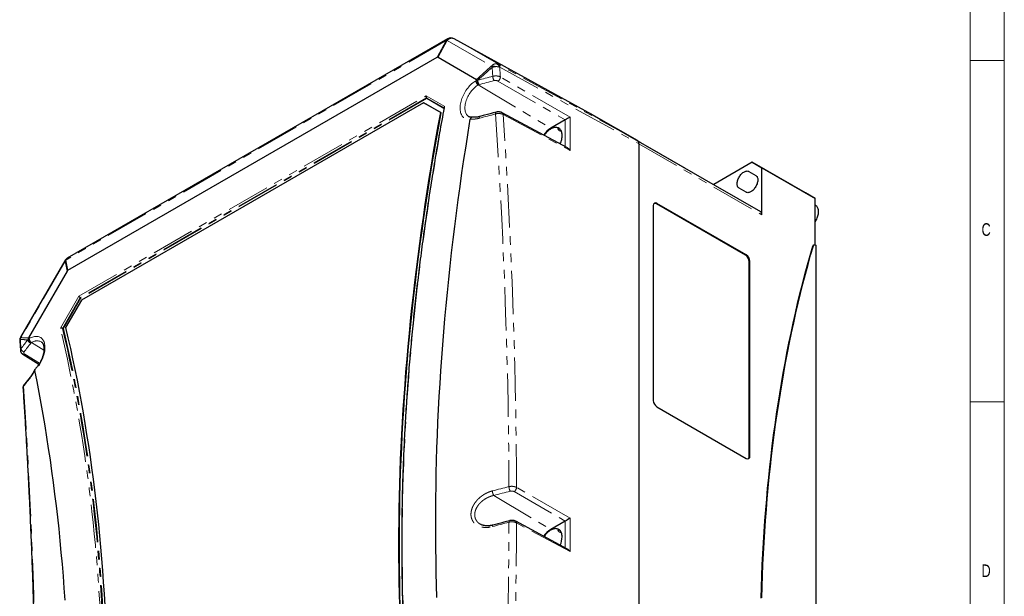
# Model space of a CAD drawing. Header units: millimetres. Extents: x 10 to 1195, y 10 to 830.
# Tile 20 of 21: x 890 to 1178, y 463 to 632. Entities that reach past the tile are written whole.
import ezdxf

# ---------------------------------------------------------------- set-up
doc = ezdxf.new("R2010")
doc.units = ezdxf.units.MM
doc.header["$LTSCALE"] = 2
doc.linetypes.add('PHANTOM', pattern=[12.7, 6.35, -1.27, 1.27, -1.27, 1.27, -1.27])
doc.styles.add('SLDTEXTSTYLE0', font='TXT', dxfattribs={"width": 0.75})

msp = doc.modelspace()

# ---------------------------------------------------------------- linework, layer by layer
at = {"color": 7, "linetype": 'Continuous', "lineweight": 18}
for p, q in [((1178, 10), (1178, 830)), ((1168.007, 20), (1168.007, 820)), ((1178, 620), (1168, 620)), ((1168, 520), (1178, 520))]:
    msp.add_line(p, q, dxfattribs=at)
at = {"color": 7, "linetype": 'PHANTOM', "lineweight": 18}
for p, q in [((1014.561, 625.834), (903.174, 561.532)), ((1014.561, 625.834), (1011.893, 620.989)), ((1012.152, 621.014), (1014.819, 625.86)), ((1014.819, 625.86), (1027.763, 618.385)), ((1029.827, 618.905), (1016.902, 626.369)), ((1016.902, 626.369), (1057.229, 604.23)), ((1070.563, 596.529), (1029.827, 618.905)), ((1030.22, 618.035), (1070.957, 595.66)), ((1050.799, 603.443), (1030.406, 615.216)), ((1023.54, 614.259), (1023.227, 614.078)), ((1023.922, 612.86), (1024.122, 612.976)), ((1023.922, 612.86), (1045.147, 600.179)), ((1024.122, 612.976), (1024.176, 612.99)), ((1029.699, 613.991), (1049.386, 602.626)), ((906.971, 551.004), (1008.668, 609.713)), ((1008.78, 609.095), (907.364, 550.548)), ((1008.825, 608.847), (907.521, 550.366)), ((1014.108, 606.571), (1008.668, 609.713)), ((1008.78, 609.095), (1013.91, 606.133)), ((1008.825, 608.847), (1013.873, 605.933)), ((1031.186, 604.218), (1050.799, 593.672)), ((1050.799, 593.672), (1050.799, 603.443)), ((1049.398, 602.633), (1049.398, 594.773)), ((1106.605, 575.723), (1070.542, 596.541)), ((1070.957, 595.626), (1107.019, 574.807)), ((1076.083, 578.033), (1076.26, 578.135)), ((1122.073, 565.73), (1121.896, 565.628)), ((1102.246, 562.929), (1102.423, 563.031)), ((902.915, 561.259), (889.971, 538.839)), ((903.487, 558.283), (902.915, 561.259)), ((903.174, 561.532), (903.746, 558.556)), ((1103.307, 561.092), (1103.484, 561.194)), ((901.531, 541.581), (906.971, 551.004)), ((907.364, 550.548), (902.157, 541.53)), ((907.521, 550.366), (902.408, 541.509)), ((891.985, 538.175), (892.099, 538.397)), ((892.099, 538.379), (892.412, 538.56)), ((892.907, 537.227), (892.882, 537.196)), ((893.107, 537.343), (892.907, 537.227)), ((893.107, 537.343), (896.722, 535.183)), ((891.083, 533.97), (895.422, 531.287)), ((1103.307, 503.934), (1103.484, 504.036)), ((1034.426, 493.68), (1049.386, 485.044)), ((1050.799, 485.861), (1035.133, 494.905)), ((1028.471, 492.56), (1045.147, 482.597)), ((1050.799, 476.09), (1035.133, 484.514)), ((1049.398, 485.051), (1049.398, 477.191)), ((1050.799, 476.09), (1050.799, 485.861))]:
    msp.add_line(p, q, dxfattribs=at)
at = {"color": 7, "linetype": 'Continuous', "lineweight": 25}
for p, q in [((1014.927, 626.355), (903.54, 562.053)), ((1057.216, 604.237), (1016.889, 626.376)), ((1016.889, 626.376), (1016.902, 626.369)), ((903.746, 558.556), (1011.893, 620.989)), ((1012.152, 621.014), (1023.435, 614.499)), ((1023.54, 614.276), (1023.54, 614.259)), ((1007.891, 607.655), (907.672, 549.8)), ((1012.92, 604.751), (1007.891, 607.655)), ((1007.891, 607.655), (1008.032, 607.573)), ((1013.061, 604.669), (1008.032, 607.573)), ((1012.92, 604.751), (1013.061, 604.669)), ((1021.597, 602.827), (1021.611, 602.884)), ((1050.07, 594.411), (1030.965, 604.683)), ((1057.229, 604.23), (1070.563, 596.529)), ((1070.542, 596.541), (1057.229, 604.23)), ((1057.229, 604.23), (1093.291, 583.411)), ((1049.386, 602.626), (1045.147, 600.179)), ((1070.957, 595.66), (1070.957, 343.817)), ((1070.957, 595.626), (1070.957, 343.851)), ((1104.191, 590.182), (1092.877, 583.65)), ((1104.191, 590.182), (1107.019, 588.548)), ((1119.747, 581.201), (1104.191, 590.182)), ((1107.019, 574.807), (1107.019, 588.548)), ((1107.019, 588.548), (1122.575, 579.568)), ((1103.201, 587.512), (1105.201, 586.357)), ((1093.291, 583.411), (1106.605, 575.723)), ((1102.351, 581.421), (1100.351, 582.575)), ((1122.575, 579.568), (1119.747, 581.201)), ((1075.199, 577.522), (1075.199, 520.364)), ((1102.246, 562.929), (1076.083, 578.033)), ((1102.423, 563.031), (1076.26, 578.135)), ((1122.575, 566.005), (1122.575, 579.568)), ((1122.758, 577.547), (1122.575, 577.655)), ((1122.252, 565.978), (1122.075, 565.876)), ((1122.752, 565.929), (1122.752, 314.154)), ((902.808, 561.321), (889.871, 538.913)), ((1103.307, 503.934), (1103.307, 561.092)), ((1103.484, 504.036), (1103.484, 561.194)), ((903.487, 558.283), (892.205, 538.742)), ((907.672, 549.8), (903.047, 541.788)), ((889.62, 537.833), (889.621, 537.808)), ((889.62, 537.808), (889.815, 535.097)), ((892.099, 538.397), (892.099, 538.379)), ((890.569, 533.928), (895.261, 531.028)), ((894.043, 529.191), (894.031, 529.233)), ((1076.26, 518.527), (1102.423, 503.424)), ((1050.07, 476.829), (1034.912, 484.979)), ((1049.386, 485.044), (1045.147, 482.597))]:
    msp.add_line(p, q, dxfattribs=at)
at = {"color": 7, "linetype": 'PHANTOM', "lineweight": 18, "flags": 128}
for points in [[(1027.721, 618.319), (1027.184, 617.843), (1026.647, 617.366), (1026.111, 616.89), (1025.575, 616.412), (1025.039, 615.934), (1024.504, 615.456), (1023.969, 614.978), (1023.435, 614.499)], [(1023.778, 614.258), (1024.304, 614.728), (1024.829, 615.198), (1025.355, 615.668), (1025.882, 616.137), (1026.408, 616.606), (1026.935, 617.075), (1027.462, 617.543), (1027.99, 618.011)], [(1027.99, 618.011), (1028.015, 617.682), (1028.039, 617.354), (1028.064, 617.025), (1028.089, 616.697), (1028.113, 616.368), (1028.138, 616.04), (1028.162, 615.711), (1028.186, 615.383)], [(1030.406, 615.216), (1030.38, 615.569), (1030.354, 615.922), (1030.327, 616.275), (1030.301, 616.628), (1030.274, 616.982), (1030.248, 617.335), (1030.221, 617.688), (1030.194, 618.041)], [(1028.186, 615.383), (1027.636, 615.242), (1027.085, 615.101), (1026.534, 614.96), (1025.983, 614.819), (1025.432, 614.679), (1024.881, 614.538), (1024.33, 614.398), (1023.778, 614.258)], [(1023.227, 614.078), (1022.914, 613.885), (1022.603, 613.669), (1022.295, 613.43), (1021.991, 613.17), (1021.693, 612.889), (1021.401, 612.589), (1021.118, 612.272), (1020.845, 611.938), (1020.583, 611.59), (1020.333, 611.229), (1020.096, 610.856), (1019.874, 610.474), (1019.667, 610.083), (1019.476, 609.687), (1019.303, 609.286), (1019.148, 608.883), (1019.011, 608.479), (1018.894, 608.077), (1018.797, 607.677), (1018.72, 607.283), (1018.663, 606.895), (1018.628, 606.516), (1018.614, 606.147), (1018.621, 605.79), (1018.65, 605.447), (1018.699, 605.119), (1018.769, 604.807), (1018.86, 604.514), (1018.971, 604.24), (1019.101, 603.987), (1019.25, 603.756), (1019.418, 603.547), (1019.603, 603.363), (1019.804, 603.204), (1020.022, 603.069), (1020.254, 602.962), (1020.5, 602.88), (1020.758, 602.826), (1021.028, 602.799), (1021.308, 602.799), (1021.597, 602.827)], [(1021.193, 603.547), (1021.022, 603.654), (1020.836, 603.803), (1020.666, 603.978), (1020.515, 604.177), (1020.382, 604.398), (1020.269, 604.642), (1020.177, 604.906), (1020.105, 605.189), (1020.054, 605.49), (1020.024, 605.806), (1020.016, 606.137), (1020.029, 606.48), (1020.064, 606.833), (1020.121, 607.194), (1020.198, 607.562), (1020.296, 607.934), (1020.414, 608.309), (1020.551, 608.684), (1020.707, 609.056), (1020.881, 609.425), (1021.071, 609.788), (1021.278, 610.143), (1021.498, 610.489), (1021.733, 610.822), (1021.979, 611.142), (1022.236, 611.446), (1022.503, 611.733), (1022.777, 612.002), (1023.058, 612.25), (1023.343, 612.477), (1023.632, 612.68), (1023.922, 612.86)], [(1024.176, 612.99), (1024.727, 613.131), (1025.279, 613.271), (1025.83, 613.412), (1026.382, 613.552), (1026.933, 613.693), (1027.484, 613.834), (1028.035, 613.975), (1028.586, 614.116)], [(1014.108, 365.239), (1013.399, 368.264), (1012.711, 371.306), (1012.042, 374.366), (1011.395, 377.443), (1010.768, 380.536), (1010.161, 383.647), (1009.576, 386.774), (1009.01, 389.918), (1008.466, 393.078), (1007.942, 396.254), (1007.439, 399.446), (1006.957, 402.654), (1006.496, 405.878), (1006.055, 409.118), (1005.636, 412.372), (1005.237, 415.643), (1004.859, 418.928), (1004.502, 422.229), (1004.166, 425.544), (1003.851, 428.874), (1003.556, 432.218), (1003.283, 435.577), (1003.031, 438.95), (1002.799, 442.337), (1002.589, 445.738), (1002.4, 449.152), (1002.231, 452.58), (1002.084, 456.022), (1001.958, 459.477), (1001.853, 462.945), (1001.768, 466.425), (1001.705, 469.919), (1001.663, 473.425), (1001.642, 476.943), (1001.642, 480.474), (1001.663, 484.017), (1001.705, 487.571), (1001.768, 491.138), (1001.853, 494.715), (1001.958, 498.305), (1002.084, 501.905), (1002.231, 505.517), (1002.4, 509.139), (1002.589, 512.773), (1002.799, 516.416), (1003.031, 520.07), (1003.283, 523.735), (1003.556, 527.409), (1003.851, 531.093), (1004.166, 534.787), (1004.502, 538.49), (1004.859, 542.203), (1005.237, 545.925), (1005.636, 549.655), (1006.055, 553.395), (1006.496, 557.143), (1006.957, 560.9), (1007.439, 564.664), (1007.942, 568.437), (1008.466, 572.218), (1009.01, 576.007), (1009.576, 579.803), (1010.161, 583.606), (1010.768, 587.417), (1011.395, 591.234), (1012.042, 595.059), (1012.711, 598.89), (1013.399, 602.727), (1014.108, 606.571)], [(1024.217, 603.094), (1024.811, 603.252), (1025.405, 603.411), (1025.999, 603.569), (1026.593, 603.728), (1027.187, 603.887), (1027.781, 604.045), (1028.375, 604.204), (1028.969, 604.364)], [(1024.369, 603.596), (1024.345, 603.587), (1024.295, 603.542), (1024.257, 603.468), (1024.23, 603.366), (1024.217, 603.24), (1024.217, 603.094)], [(1029.122, 604.866), (1029.098, 604.856), (1029.048, 604.811), (1029.009, 604.737), (1028.983, 604.635), (1028.969, 604.509), (1028.969, 604.364)], [(1028.969, 604.364), (1029.376, 598.202), (1029.762, 592.05), (1030.125, 585.909), (1030.467, 579.779), (1030.786, 573.659), (1031.083, 567.551), (1031.357, 561.453), (1031.61, 555.366), (1031.84, 549.291), (1032.048, 543.227), (1032.234, 537.174), (1032.398, 531.133), (1032.54, 525.104), (1032.659, 519.086), (1032.756, 513.08), (1032.831, 507.087), (1032.884, 501.105), (1032.914, 495.135)], [(1035.133, 494.905), (1035.103, 500.879), (1035.05, 506.865), (1034.975, 512.864), (1034.878, 518.874), (1034.758, 524.897), (1034.617, 530.931), (1034.453, 536.977), (1034.267, 543.034), (1034.059, 549.103), (1033.828, 555.183), (1033.576, 561.274), (1033.301, 567.376), (1033.004, 573.49), (1032.685, 579.614), (1032.343, 585.749), (1031.98, 591.895), (1031.594, 598.051), (1031.186, 604.218)], [(902.915, 561.259), (902.851, 561.295), (902.816, 561.316), (902.808, 561.321)], [(901.531, 300.249), (902.24, 304.093), (902.929, 307.931), (903.597, 311.762), (904.244, 315.586), (904.871, 319.404), (905.478, 323.214), (906.064, 327.018), (906.629, 330.814), (907.173, 334.602), (907.697, 338.383), (908.2, 342.156), (908.682, 345.921), (909.143, 349.677), (909.584, 353.426), (910.003, 357.165), (910.402, 360.896), (910.78, 364.618), (911.137, 368.33), (911.473, 372.033), (911.788, 375.727), (912.083, 379.411), (912.356, 383.086), (912.608, 386.75), (912.84, 390.404), (913.05, 394.048), (913.239, 397.681), (913.408, 401.304), (913.555, 404.915), (913.681, 408.516), (913.786, 412.105), (913.871, 415.683), (913.934, 419.249), (913.976, 422.804), (913.997, 426.347), (913.997, 429.877), (913.976, 433.396), (913.934, 436.902), (913.871, 440.395), (913.786, 443.876), (913.681, 447.344), (913.555, 450.799), (913.408, 454.24), (913.239, 457.668), (913.05, 461.083), (912.84, 464.484), (912.608, 467.871), (912.356, 471.244), (912.083, 474.602), (911.788, 477.947), (911.473, 481.277), (911.137, 484.592), (910.78, 487.892), (910.402, 491.178), (910.003, 494.448), (909.584, 497.703), (909.143, 500.942), (908.682, 504.166), (908.2, 507.375), (907.697, 510.567), (907.173, 513.743), (906.629, 516.903), (906.064, 520.047), (905.478, 523.174), (904.871, 526.284), (904.244, 529.378), (903.597, 532.454), (902.929, 535.514), (902.24, 538.556), (901.531, 541.581)], [(902.157, 541.53), (902.875, 538.463), (903.571, 535.377), (904.246, 532.274), (904.901, 529.154), (905.534, 526.016), (906.146, 522.861), (906.736, 519.688), (907.306, 516.499), (907.854, 513.293), (908.381, 510.071), (908.887, 506.832), (909.371, 503.576), (909.834, 500.305), (910.275, 497.017), (910.696, 493.714), (911.094, 490.395), (911.472, 487.061), (911.827, 483.711), (912.162, 480.346), (912.475, 476.966), (912.766, 473.571), (913.036, 470.162), (913.284, 466.738), (913.511, 463.299), (913.716, 459.847), (913.899, 456.38), (914.061, 452.9), (914.202, 449.406), (914.321, 445.898), (914.418, 442.377), (914.494, 438.843), (914.548, 435.296), (914.58, 431.736), (914.591, 428.163), (914.58, 424.578), (914.548, 420.981), (914.494, 417.371), (914.418, 413.75), (914.321, 410.117), (914.202, 406.472), (914.061, 402.816), (913.899, 399.148), (913.716, 395.469), (913.511, 391.78), (913.284, 388.08), (913.036, 384.369), (912.766, 380.648), (912.475, 376.917), (912.162, 373.176), (911.827, 369.425), (911.472, 365.664), (911.094, 361.894), (910.696, 358.115), (910.275, 354.326), (909.834, 350.529), (909.371, 346.723), (908.887, 342.909), (908.381, 339.086), (907.854, 335.255), (907.306, 331.416), (906.736, 327.569), (906.146, 323.715), (905.534, 319.854), (904.901, 315.985), (904.246, 312.109), (903.571, 308.226), (902.875, 304.337), (902.157, 300.441)], [(902.408, 541.509), (903.124, 538.443), (903.82, 535.358), (904.495, 532.256), (905.148, 529.137), (905.78, 526), (906.392, 522.846), (906.982, 519.674), (907.551, 516.486), (908.098, 513.281), (908.625, 510.06), (909.13, 506.822), (909.613, 503.567), (910.076, 500.297), (910.517, 497.011), (910.936, 493.709), (911.335, 490.391), (911.712, 487.058), (912.067, 483.709), (912.401, 480.345), (912.713, 476.967), (913.004, 473.573), (913.274, 470.165), (913.522, 466.742), (913.748, 463.305), (913.953, 459.854), (914.137, 456.389), (914.299, 452.91), (914.439, 449.417), (914.558, 445.911), (914.655, 442.391), (914.73, 438.858), (914.784, 435.313), (914.817, 431.754), (914.827, 428.183), (914.817, 424.6), (914.784, 421.004), (914.73, 417.396), (914.655, 413.776), (914.558, 410.144), (914.439, 406.501), (914.299, 402.846), (914.137, 399.18), (913.953, 395.503), (913.748, 391.816), (913.522, 388.117), (913.274, 384.408), (913.004, 380.689), (912.713, 376.959), (912.401, 373.219), (912.067, 369.47), (911.712, 365.711), (911.335, 361.943), (910.936, 358.165), (910.517, 354.379), (910.076, 350.583), (909.613, 346.779), (909.13, 342.966), (908.625, 339.145), (908.098, 335.316), (907.551, 331.479), (906.982, 327.634), (906.392, 323.781), (905.78, 319.921), (905.148, 316.054), (904.495, 312.18), (903.82, 308.299), (903.124, 304.412), (902.408, 300.518)], [(889.804, 538.238), (889.828, 537.909), (889.852, 537.58), (889.875, 537.251), (889.899, 536.922), (889.923, 536.593), (889.947, 536.264), (889.97, 535.935), (889.994, 535.606)], [(889.994, 535.606), (890.243, 535.927), (890.493, 536.248), (890.742, 536.569), (890.991, 536.89), (891.24, 537.211), (891.489, 537.533), (891.737, 537.854), (891.985, 538.175)], [(892.882, 537.196), (892.633, 536.874), (892.385, 536.553), (892.136, 536.231), (891.887, 535.91), (891.637, 535.589), (891.388, 535.268), (891.139, 534.946), (890.889, 534.625)], [(892.412, 538.56), (892.725, 538.728), (893.036, 538.871), (893.344, 538.988), (893.648, 539.079), (893.946, 539.143), (894.238, 539.179), (894.521, 539.188), (894.794, 539.17), (895.056, 539.125), (895.306, 539.052), (895.543, 538.953), (895.765, 538.827), (895.972, 538.676), (896.163, 538.5), (896.336, 538.299), (896.492, 538.075), (896.628, 537.829), (896.745, 537.562), (896.843, 537.275), (896.919, 536.969), (896.976, 536.646), (897.011, 536.308), (897.025, 535.955), (897.018, 535.59), (896.989, 535.214), (896.94, 534.829), (896.87, 534.436), (896.779, 534.038), (896.669, 533.637), (896.538, 533.233), (896.389, 532.829), (896.221, 532.428), (896.036, 532.03), (895.835, 531.637), (895.617, 531.252), (895.385, 530.876), (895.139, 530.511), (894.881, 530.158), (894.611, 529.82), (894.331, 529.497), (894.043, 529.191)], [(892.903, 527.288), (892.634, 526.948), (892.366, 526.609), (892.097, 526.269), (891.828, 525.929), (891.558, 525.59), (891.289, 525.25), (891.019, 524.911), (890.749, 524.571)], [(890.749, 524.571), (891.143, 518.401), (891.515, 512.242), (891.866, 506.094), (892.196, 499.957), (892.504, 493.831), (892.791, 487.716), (893.056, 481.613), (893.3, 475.522), (893.522, 469.442), (893.723, 463.374), (893.903, 457.317), (894.061, 451.273), (894.198, 445.241), (894.313, 439.221), (894.407, 433.213), (894.479, 427.218), (894.53, 421.235), (894.56, 415.265)], [(1032.914, 495.135), (1032.309, 494.979), (1031.704, 494.824), (1031.099, 494.668), (1030.494, 494.513), (1029.888, 494.358), (1029.283, 494.203), (1028.677, 494.048), (1028.072, 493.893)], [(1028.471, 492.56), (1029.077, 492.715), (1029.683, 492.87), (1030.289, 493.026), (1030.895, 493.181), (1031.5, 493.336), (1032.106, 493.492), (1032.711, 493.648), (1033.317, 493.803)], [(1032.914, 484.724), (1032.309, 484.561), (1031.704, 484.399), (1031.099, 484.237), (1030.494, 484.075), (1029.888, 483.913), (1029.283, 483.751), (1028.677, 483.59), (1028.072, 483.428)], [(1028.969, 379.895), (1029.376, 385.602), (1029.762, 391.324), (1030.125, 397.059), (1030.467, 402.809), (1030.786, 408.573), (1031.083, 414.351), (1031.357, 420.142), (1031.61, 425.947), (1031.84, 431.766), (1032.048, 437.597), (1032.234, 443.443), (1032.398, 449.301), (1032.54, 455.173), (1032.659, 461.057), (1032.756, 466.955), (1032.831, 472.865), (1032.884, 478.788), (1032.914, 484.724)], [(1035.133, 484.514), (1035.103, 478.574), (1035.05, 472.646), (1034.975, 466.731), (1034.878, 460.829), (1034.758, 454.94), (1034.617, 449.063), (1034.453, 443.2), (1034.267, 437.35), (1034.059, 431.514), (1033.828, 425.69), (1033.576, 419.881), (1033.301, 414.085), (1033.004, 408.303), (1032.685, 402.534), (1032.343, 396.78), (1031.98, 391.039), (1031.594, 385.313), (1031.186, 379.601)], [(1033.07, 485.161), (1033.03, 485.142), (1032.98, 485.084), (1032.944, 484.992), (1032.921, 484.87), (1032.914, 484.724)], [(1028.226, 483.866), (1028.186, 483.846), (1028.137, 483.788), (1028.101, 483.696), (1028.078, 483.575), (1028.072, 483.428)]]:
    msp.add_lwpolyline(points, dxfattribs=at)
at = {"color": 7, "linetype": 'Continuous', "lineweight": 25, "flags": 128}
for points in [[(1000.936, 460.282), (1000.841, 463.781), (1000.766, 467.292), (1000.713, 470.816), (1000.681, 474.353), (1000.67, 477.902), (1000.681, 481.464), (1000.713, 485.038), (1000.766, 488.624), (1000.841, 492.221), (1000.936, 495.83), (1001.053, 499.451), (1001.192, 503.082), (1001.351, 506.725), (1001.532, 510.379), (1001.734, 514.044), (1001.958, 517.719), (1002.202, 521.404), (1002.468, 525.1), (1002.755, 528.805), (1003.063, 532.521), (1003.393, 536.246), (1003.743, 539.981), (1004.115, 543.725), (1004.508, 547.478), (1004.922, 551.24), (1005.357, 555.011), (1005.813, 558.791), (1006.29, 562.579), (1006.788, 566.375), (1007.307, 570.179), (1007.847, 573.992), (1008.408, 577.812), (1008.99, 581.639), (1009.593, 585.474), (1010.217, 589.315), (1010.861, 593.164), (1011.527, 597.02), (1012.213, 600.882), (1012.92, 604.751)], [(1001.078, 460.2), (1000.982, 463.699), (1000.907, 467.21), (1000.854, 470.735), (1000.822, 474.271), (1000.812, 477.821), (1000.822, 481.382), (1000.854, 484.956), (1000.907, 488.542), (1000.982, 492.139), (1001.078, 495.748), (1001.195, 499.369), (1001.333, 503.001), (1001.493, 506.644), (1001.674, 510.297), (1001.876, 513.962), (1002.099, 517.637), (1002.344, 521.322), (1002.61, 525.018), (1002.897, 528.724), (1003.205, 532.439), (1003.534, 536.165), (1003.885, 539.899), (1004.256, 543.643), (1004.649, 547.397), (1005.063, 551.159), (1005.498, 554.93), (1005.954, 558.709), (1006.431, 562.497), (1006.929, 566.294), (1007.449, 570.098), (1007.989, 573.91), (1008.55, 577.73), (1009.132, 581.557), (1009.735, 585.392), (1010.358, 589.234), (1011.003, 593.083), (1011.668, 596.938), (1012.354, 600.8), (1013.061, 604.669)], [(1011.835, 462.648), (1011.718, 466.237), (1011.623, 469.839), (1011.549, 473.453), (1011.496, 477.08), (1011.464, 480.72), (1011.454, 484.372), (1011.464, 488.037), (1011.496, 491.713), (1011.549, 495.402), (1011.623, 499.102), (1011.718, 502.814), (1011.835, 506.537), (1011.973, 510.271), (1012.131, 514.017), (1012.311, 517.773), (1012.512, 521.54), (1012.735, 525.318), (1012.978, 529.106), (1013.243, 532.904), (1013.528, 536.712), (1013.835, 540.531), (1014.163, 544.359), (1014.512, 548.196), (1014.881, 552.043), (1015.272, 555.899), (1015.684, 559.764), (1016.117, 563.638), (1016.571, 567.521), (1017.046, 571.412), (1017.542, 575.311), (1018.058, 579.219), (1018.596, 583.135), (1019.155, 587.058), (1019.734, 590.989), (1020.334, 594.928), (1020.955, 598.874), (1021.597, 602.827)], [(1047.931, 595.561), (1048.055, 595.866), (1048.177, 596.21), (1048.28, 596.552), (1048.364, 596.892), (1048.427, 597.227), (1048.469, 597.554), (1048.49, 597.873), (1048.49, 598.18), (1048.469, 598.474), (1048.427, 598.753), (1048.364, 599.015), (1048.28, 599.259), (1048.177, 599.482), (1048.055, 599.685), (1047.915, 599.864), (1047.757, 600.02), (1047.582, 600.151), (1047.392, 600.257), (1047.188, 600.336), (1046.971, 600.388), (1046.742, 600.413), (1046.504, 600.411), (1046.257, 600.381), (1046.002, 600.325), (1045.743, 600.242), (1045.479, 600.132), (1045.214, 599.997), (1044.948, 599.838), (1044.683, 599.654), (1044.421, 599.449), (1044.164, 599.222), (1043.913, 598.975), (1043.67, 598.71), (1043.436, 598.429), (1043.213, 598.132), (1043.196, 598.107)], [(1100.351, 582.575), (1100.21, 582.675), (1100.086, 582.8), (1099.981, 582.951), (1099.895, 583.124), (1099.83, 583.318), (1099.786, 583.531), (1099.764, 583.76), (1099.764, 584.004), (1099.786, 584.259), (1099.83, 584.522), (1099.895, 584.791), (1099.981, 585.064), (1100.086, 585.335), (1100.21, 585.604), (1100.351, 585.867), (1100.508, 586.12), (1100.679, 586.362), (1100.862, 586.589), (1101.054, 586.799), (1101.255, 586.99), (1101.461, 587.16), (1101.671, 587.307), (1101.882, 587.428), (1102.092, 587.524), (1102.298, 587.593), (1102.499, 587.633), (1102.691, 587.645), (1102.874, 587.629), (1103.045, 587.584), (1103.201, 587.512)], [(1105.201, 586.357), (1105.343, 586.257), (1105.467, 586.132), (1105.572, 585.982), (1105.658, 585.809), (1105.723, 585.615), (1105.767, 585.402), (1105.789, 585.172), (1105.789, 584.929), (1105.767, 584.674), (1105.723, 584.41), (1105.658, 584.141), (1105.572, 583.869), (1105.467, 583.597), (1105.343, 583.328), (1105.201, 583.066), (1105.045, 582.812), (1104.874, 582.571), (1104.691, 582.343), (1104.499, 582.133), (1104.298, 581.942), (1104.092, 581.772), (1103.882, 581.626), (1103.671, 581.504), (1103.461, 581.408), (1103.255, 581.34), (1103.054, 581.299), (1102.862, 581.287), (1102.679, 581.303), (1102.508, 581.348), (1102.351, 581.421)], [(1122.575, 572.658), (1122.746, 572.938), (1122.912, 573.244), (1123.063, 573.556), (1123.195, 573.873), (1123.309, 574.191), (1123.403, 574.509), (1123.477, 574.823), (1123.531, 575.132), (1123.563, 575.433), (1123.574, 575.724), (1123.563, 576.002), (1123.531, 576.266), (1123.477, 576.513), (1123.403, 576.742), (1123.309, 576.95), (1123.195, 577.137), (1123.063, 577.301), (1122.912, 577.44), (1122.758, 577.547)], [(1106.769, 462.426), (1106.864, 465.709), (1106.982, 468.98), (1107.12, 472.237), (1107.28, 475.48), (1107.461, 478.71), (1107.664, 481.926), (1107.888, 485.127), (1108.132, 488.315), (1108.399, 491.488), (1108.686, 494.646), (1108.995, 497.789), (1109.325, 500.918), (1109.676, 504.031), (1110.048, 507.13), (1110.441, 510.212), (1110.856, 513.279), (1111.291, 516.331), (1111.748, 519.366), (1112.226, 522.385), (1112.724, 525.388), (1113.244, 528.375), (1113.785, 531.344), (1114.346, 534.297), (1114.929, 537.234), (1115.532, 540.153), (1116.156, 543.054), (1116.801, 545.939), (1117.467, 548.805), (1118.154, 551.654), (1118.861, 554.486), (1119.589, 557.299), (1120.337, 560.094), (1121.106, 562.87), (1121.896, 565.628)], [(1106.945, 462.528), (1107.041, 465.811), (1107.159, 469.082), (1107.297, 472.339), (1107.457, 475.582), (1107.638, 478.812), (1107.841, 482.028), (1108.064, 485.229), (1108.309, 488.417), (1108.575, 491.59), (1108.863, 494.748), (1109.172, 497.891), (1109.501, 501.02), (1109.852, 504.133), (1110.225, 507.232), (1110.618, 510.314), (1111.032, 513.381), (1111.468, 516.433), (1111.925, 519.468), (1112.402, 522.487), (1112.901, 525.49), (1113.421, 528.477), (1113.961, 531.446), (1114.523, 534.399), (1115.105, 537.336), (1115.709, 540.255), (1116.333, 543.156), (1116.978, 546.041), (1117.644, 548.907), (1118.33, 551.756), (1119.038, 554.588), (1119.765, 557.401), (1120.514, 560.196), (1121.283, 562.972), (1122.073, 565.73)], [(1122.073, 565.73), (1122.113, 565.83), (1122.17, 565.912), (1122.242, 565.972), (1122.327, 566.01), (1122.423, 566.025), (1122.528, 566.016), (1122.639, 565.984), (1122.752, 565.929)], [(903.047, 541.788), (903.759, 538.726), (904.451, 535.646), (905.121, 532.548), (905.771, 529.434), (906.4, 526.301), (907.007, 523.152), (907.594, 519.986), (908.159, 516.803), (908.704, 513.604), (909.227, 510.388), (909.729, 507.155), (910.21, 503.907), (910.67, 500.642), (911.108, 497.362), (911.525, 494.066), (911.921, 490.754), (912.296, 487.427), (912.649, 484.085), (912.981, 480.728), (913.292, 477.356), (913.581, 473.969), (913.849, 470.567), (914.095, 467.151), (914.321, 463.721), (914.524, 460.277)], [(902.904, 461.914), (902.661, 465.421), (902.396, 468.914), (902.111, 472.393), (901.804, 475.857), (901.476, 479.306), (901.128, 482.741), (900.758, 486.161), (900.367, 489.565), (899.955, 492.955), (899.522, 496.329), (899.068, 499.688), (898.593, 503.031), (898.097, 506.358), (897.581, 509.669), (897.043, 512.964), (896.485, 516.242), (895.905, 519.505), (895.305, 522.75), (894.684, 525.979), (894.043, 529.191)], [(1048.492, 480.446), (1048.482, 480.747), (1048.45, 481.033), (1048.398, 481.304), (1048.325, 481.557), (1048.231, 481.791), (1048.119, 482.004), (1047.987, 482.196), (1047.838, 482.363), (1047.671, 482.507), (1047.489, 482.625), (1047.292, 482.718), (1047.081, 482.783), (1046.858, 482.822), (1046.624, 482.833), (1046.381, 482.818), (1046.13, 482.775), (1045.873, 482.705), (1045.611, 482.608), (1045.347, 482.486), (1045.081, 482.339), (1044.815, 482.167), (1044.552, 481.972), (1044.292, 481.756), (1044.038, 481.519), (1043.791, 481.263), (1043.552, 480.989), (1043.323, 480.7), (1043.196, 480.525)]]:
    msp.add_lwpolyline(points, dxfattribs=at)
at = {"color": 7, "linetype": 'PHANTOM', "lineweight": 18}
for centre, radius, start, end in [((1015.347, 625.67), 0.804, 121.55786, 168.23369), ((1014.815, 624.581), 1.279, 89.81424, 101.48998), ((1016.186, 624.785), 1.738, 65.66439, 141.81508), ((1089.264, 671.744), 81.497, 220.96077, 221.24857), ((1027.962, 615.701), 2.692, 68.95362, 94.22275), ((1028.551, 617.477), 1.737, 18.95689, 66.39201), ((1029.261, 618.125), 0.964, 354.65695, 54.02464), ((1030.64, 615.461), 2.454, 181.81193, 213.21272), ((1028.83, 615.309), 1.579, 303.39217, 356.60783), ((1024.766, 614.149), 1.541, 182.65231, 236.77029), ((1026.244, 614.335), 2.467, 181.7897, 213.02312), ((1030.677, 604.261), 0.511, 355.12138, 55.75013), ((904.466, 560.048), 1.968, 131.06242, 142.03664), ((903.96, 561.368), 0.804, 121.55786, 168.23369), ((891.036, 537.901), 1.419, 138.60928, 182.7396), ((891.794, 537.918), 2.016, 153.87208, 170.8718), ((888.12, 441.744), 96.508, 87.70457, 89.00034), ((888.299, 442.238), 96.582, 87.68272, 89.00046), ((893.188, 538.376), 1.219, 189.47341, 255.45069), ((893.951, 538.631), 1.541, 182.65231, 236.77029), ((894.722, 535.065), 2.792, 64.89214, 125.34381), ((891.198, 535.807), 1.221, 189.44797, 255.32669), ((890.791, 534.389), 0.511, 244.36008, 304.86561), ((891.366, 524.637), 0.621, 142.41372, 186.14012), ((893.52, 527.355), 0.621, 142.54784, 186.12427), ((1030.529, 493.904), 2.457, 180.25334, 213.13859), ((1035.358, 495.147), 2.444, 180.26764, 213.34672), ((1033.557, 494.998), 1.579, 303.39217, 356.60783), ((1034.638, 484.564), 0.498, 354.22893, 56.63863)]:
    msp.add_arc(centre, radius, start, end, dxfattribs=at)
at = {"color": 7, "linetype": 'Continuous', "lineweight": 25}
for centre, radius, start, end in [((1015.927, 624.623), 2, 61.23374, 119.99731), ((1048.778, 594.285), 6.923, 121.63674, 145.74411), ((1048.162, 600.379), 1, 205.32971, 273.7482), ((1069.782, 595.686), 1.176, 357.08313, 36.25148), ((1075.849, 577.622), 0.657, 51.28179, 188.72896), ((1075.627, 577.371), 0.804, 55.45774, 104.4562), ((1106.018, 574.906), 1.006, 354.37962, 54.30196), ((1122.283, 565.537), 0.398, 121.44047, 166.74033), ((1101.013, 560.992), 2.296, 2.48713, 57.51287), ((1101.19, 561.094), 2.296, 2.48713, 57.51287), ((904.54, 560.321), 2, 119.99731, 150), ((1077.493, 520.464), 2.296, 182.48713, 237.51287), ((1102.834, 503.936), 0.657, 231.28179, 8.72896), ((1102.485, 503.878), 0.823, 316.16308, 3.9239), ((1048.778, 476.703), 6.923, 121.63674, 145.74411), ((1048.162, 482.797), 1, 205.32971, 273.7482), ((1042.107, 480.603), 6.387, 335.75284, 358.59472)]:
    msp.add_arc(centre, radius, start, end, dxfattribs=at)
for centre, major_axis, ratio, start_param, end_param in [((1009.782, 613.46), (2.331, 7.572), 0.1531307, 6.2481521, 6.4465689), ((1009.022, 609.509), (0, 0.533), 0.7174342, 1.1781953, 2.45924), ((1008.684, 608.929), (0, 0.213), 0.7174342, 4.319788, 5.6008326), ((1050.105, 603.027), (1, 0.577), 0.0149135, 0.7942409, 2.3475839), ((1056.229, 602.497), (1, 1.732), 0.5773087, 6.283041, 6.2955275), ((1049.385, 603.443), (0.5, 0.866), 0.5775574, 3.9270618, 3.9442105), ((1050.105, 593.257), (-0.719, 1.203), 0.5772459, 4.7124265, 5.5152029), ((1069.613, 594.884), (0.95, 1.646), 0.5773087, 5.4978951, 6.2831671), ((905.857, 553.466), (-2.039, 5.126), 0.315816, 0.0460497, 0.2444665), ((907.325, 550.8), (-0.365, 0.365), 0.3178882, 0.7004987, 1.9815433), ((907.38, 550.447), (-0.146, 0.146), 0.3178882, 3.8420914, 5.123136), ((1049.385, 485.861), (0.5, 0.866), 0.5775574, 3.9270618, 3.9442105), ((1050.105, 485.445), (1, 0.577), 0.0149135, 0.7942409, 2.3475839), ((1050.105, 475.675), (-0.719, 1.203), 0.5772459, 4.7124265, 5.5152029)]:
    msp.add_ellipse(centre, major_axis=major_axis, ratio=ratio, start_param=start_param, end_param=end_param, dxfattribs=at)
at = {"color": 7, "linetype": 'PHANTOM', "lineweight": 18}
for centre, major_axis, ratio, start_param, end_param in [((1028.902, 617.13), (0.848, 1.814), 0.8151556, 6.2303837, 6.6000049), ((1030.222, 617.919), (-0.034, 0.121), 0.5227441, 5.8106431, 6.1802644)]:
    msp.add_ellipse(centre, major_axis=major_axis, ratio=ratio, start_param=start_param, end_param=end_param, dxfattribs=at)
for points, knots in [([(1027.763, 618.385), (1027.756, 618.369), (1027.746, 618.346), (1027.726, 618.325), (1027.721, 618.319)], [0, 0, 0, 0, 0.7088183, 1, 1, 1, 1]), ([(1029.247, 619.069), (1029.174, 619.07), (1029.027, 619.072), (1028.782, 619.03), (1028.515, 618.943), (1028.242, 618.801), (1027.985, 618.616), (1027.838, 618.462), (1027.763, 618.385)], [0, 0, 0, 0, 0.14073224, 0.28390083, 0.46335469, 0.64795934, 0.82165088, 1, 1, 1, 1]), ([(1027.99, 618.011), (1028.103, 618.044), (1028.308, 618.105), (1028.627, 618.172), (1028.827, 618.199), (1028.928, 618.213)], [0, 0, 0, 0, 0.3751258, 0.6839001, 1, 1, 1, 1]), ([(1028.928, 618.213), (1028.993, 618.218), (1029.123, 618.229), (1029.338, 618.227), (1029.571, 618.208), (1029.804, 618.168), (1030.015, 618.112), (1030.134, 618.065), (1030.194, 618.041)], [0, 0, 0, 0, 0.1383988, 0.2782705, 0.4671453, 0.6595466, 0.8285228, 1, 1, 1, 1]), ([(1023.778, 614.258), (1023.758, 614.26), (1023.718, 614.264), (1023.658, 614.269), (1023.598, 614.273), (1023.559, 614.275), (1023.54, 614.276)], [0, 0, 0, 0, 0.2496201, 0.499392, 0.74962, 1, 1, 1, 1]), ([(1030.406, 615.216), (1030.322, 615.255), (1030.152, 615.335), (1029.855, 615.42), (1029.534, 615.479), (1029.2, 615.505), (1028.858, 615.499), (1028.515, 615.462), (1028.297, 615.41), (1028.186, 615.383)], [0, 0, 0, 0, 0.1397392, 0.2835555, 0.4234219, 0.5673838, 0.7070817, 0.8508711, 1, 1, 1, 1]), ([(1028.586, 614.116), (1028.642, 614.128), (1028.802, 614.164), (1029.093, 614.171), (1029.431, 614.119), (1029.61, 614.034), (1029.699, 613.991)], [0, 0, 0, 0, 0.1493102, 0.4324008, 0.7162128, 1, 1, 1, 1]), ([(1021.611, 602.884), (1021.723, 602.873), (1022.013, 602.844), (1022.494, 602.836), (1023.057, 602.872), (1023.633, 602.953), (1024.022, 603.047), (1024.217, 603.094)], [0, 0, 0, 0, 0.1341374, 0.3467822, 0.560896, 0.7796446, 1, 1, 1, 1]), ([(1028.969, 604.364), (1029.072, 604.389), (1029.281, 604.441), (1029.614, 604.481), (1029.953, 604.493), (1030.286, 604.472), (1030.606, 604.421), (1030.915, 604.34), (1031.094, 604.259), (1031.186, 604.218)], [0, 0, 0, 0, 0.1390159, 0.2820624, 0.421007, 0.5639718, 0.7030491, 0.8461549, 1, 1, 1, 1]), ([(889.804, 538.238), (889.759, 538.18), (889.677, 538.075), (889.622, 537.93), (889.622, 537.847), (889.622, 537.808)], [0, 0, 0, 0, 0.3892356, 0.7096241, 1, 1, 1, 1]), ([(889.874, 538.911), (889.873, 538.911), (889.865, 538.914), (889.892, 538.894), (889.945, 538.857), (889.971, 538.839)], [0, 0, 0, 0, 0.0823176, 0.5350882, 1, 1, 1, 1]), ([(889.971, 538.839), (889.972, 538.828), (889.973, 538.812), (889.982, 538.807), (889.984, 538.806)], [0, 0, 0, 0, 0.7088183, 1, 1, 1, 1]), ([(889.821, 535.097), (889.819, 535.14), (889.812, 535.247), (889.865, 535.421), (889.95, 535.544), (889.994, 535.606)], [0, 0, 0, 0, 0.2502182, 0.6182753, 1, 1, 1, 1]), ([(890.889, 534.625), (890.867, 534.593), (890.804, 534.499), (890.787, 534.328), (890.87, 534.129), (891.012, 534.023), (891.083, 533.97)], [0, 0, 0, 0, 0.1493102, 0.4324008, 0.7162128, 1, 1, 1, 1]), ([(894.031, 529.233), (893.984, 529.131), (893.864, 528.865), (893.66, 528.462), (893.418, 528.033), (893.165, 527.635), (892.99, 527.404), (892.903, 527.288)], [0, 0, 0, 0, 0.1341374, 0.3467822, 0.560896, 0.7796446, 1, 1, 1, 1]), ([(890.749, 524.571), (890.708, 524.513), (890.626, 524.396), (890.569, 524.227), (890.573, 524.118), (890.575, 524.072)], [0, 0, 0, 0, 0.3585724, 0.7275413, 1, 1, 1, 1]), ([(1028.072, 493.893), (1027.889, 493.842), (1027.524, 493.741), (1026.975, 493.538), (1026.427, 493.296), (1025.891, 493.015), (1025.376, 492.7), (1024.878, 492.352), (1024.4, 491.968), (1023.954, 491.558), (1023.548, 491.132), (1023.18, 490.689), (1022.844, 490.222), (1022.556, 489.749), (1022.317, 489.282), (1022.123, 488.819), (1021.97, 488.348), (1021.863, 487.887), (1021.802, 487.443), (1021.781, 487.017), (1021.802, 486.597), (1021.865, 486.189), (1021.967, 485.801), (1022.109, 485.43), (1022.292, 485.079), (1022.512, 484.753), (1022.764, 484.457), (1023.048, 484.188), (1023.365, 483.948), (1023.715, 483.736), (1024.091, 483.556), (1024.497, 483.408), (1024.927, 483.294), (1025.385, 483.214), (1025.865, 483.171), (1026.368, 483.166), (1026.887, 483.201), (1027.457, 483.28), (1027.854, 483.375), (1028.072, 483.428)], [0, 0, 0, 0, 0.02872, 0.0574399, 0.0869814, 0.1165222, 0.1452502, 0.1739772, 0.2035995, 0.2332204, 0.260918, 0.2886145, 0.3172321, 0.3458482, 0.3717385, 0.3976278, 0.4243658, 0.4511032, 0.4754589, 0.499992, 0.5250069, 0.5502144, 0.5749393, 0.5996647, 0.6251343, 0.6506047, 0.6753194, 0.7000349, 0.7254162, 0.7507985, 0.776496, 0.8021943, 0.8285521, 0.8549105, 0.8822498, 0.9095896, 0.9376508, 0.9657124, 1, 1, 1, 1]), ([(1035.133, 494.905), (1035.05, 494.948), (1034.88, 495.035), (1034.585, 495.131), (1034.266, 495.2), (1033.934, 495.236), (1033.594, 495.239), (1033.248, 495.21), (1033.028, 495.161), (1032.914, 495.135)], [0, 0, 0, 0, 0.1391163, 0.282268, 0.4213897, 0.5645474, 0.703662, 0.8468126, 1, 1, 1, 1]), ([(1033.317, 493.803), (1033.374, 493.816), (1033.535, 493.851), (1033.826, 493.859), (1034.16, 493.807), (1034.337, 493.722), (1034.426, 493.68)], [0, 0, 0, 0, 0.1536385, 0.4357397, 0.7178704, 1, 1, 1, 1]), ([(1024.589, 484.102), (1024.493, 484.157), (1024.295, 484.271), (1024.022, 484.476), (1023.766, 484.71), (1023.539, 484.969), (1023.345, 485.246), (1023.183, 485.543), (1023.054, 485.863), (1022.96, 486.2), (1022.904, 486.549), (1022.885, 486.904), (1022.903, 487.265), (1022.957, 487.635), (1023.049, 488.015), (1023.183, 488.405), (1023.355, 488.796), (1023.569, 489.19), (1023.822, 489.578), (1024.116, 489.961), (1024.445, 490.331), (1024.809, 490.685), (1025.2, 491.018), (1025.621, 491.329), (1026.066, 491.614), (1026.528, 491.87), (1026.999, 492.092), (1027.48, 492.282), (1027.972, 492.443), (1028.305, 492.521), (1028.471, 492.56)], [0, 0, 0, 0, 0.0310992, 0.0640675, 0.0979183, 0.1317675, 0.1645162, 0.1972636, 0.2310242, 0.2647837, 0.2978307, 0.3311446, 0.3633202, 0.3957426, 0.4300174, 0.4642934, 0.4997532, 0.5352148, 0.5721627, 0.6091131, 0.6473285, 0.6855465, 0.7241942, 0.7628442, 0.802689, 0.8425356, 0.8813673, 0.9201999, 0.9600998, 1, 1, 1, 1]), ([(1035.133, 484.514), (1035.05, 484.555), (1034.88, 484.64), (1034.585, 484.733), (1034.266, 484.798), (1033.934, 484.831), (1033.594, 484.831), (1033.248, 484.8), (1033.028, 484.75), (1032.914, 484.724)], [0, 0, 0, 0, 0.1391163, 0.282268, 0.4213897, 0.5645474, 0.703662, 0.8468126, 1, 1, 1, 1])]:
    msp.add_open_spline(points, degree=3, knots=knots, dxfattribs=at)
at = {"color": 7, "linetype": 'Continuous', "lineweight": 25}
for points, knots in [([(1023.435, 614.499), (1023.46, 614.478), (1023.51, 614.436), (1023.534, 614.346), (1023.539, 614.289), (1023.54, 614.276)], [0, 0, 0, 0, 0.4315437, 0.8620608, 1, 1, 1, 1]), ([(1023.54, 614.259), (1023.542, 614.213), (1023.545, 614.119), (1023.57, 613.967), (1023.611, 613.809), (1023.666, 613.652), (1023.734, 613.497), (1023.813, 613.352), (1023.901, 613.216), (1024.003, 613.089), (1024.078, 613.013), (1024.12, 612.978), (1024.122, 612.976)], [0, 0, 0, 0, 0.1054756, 0.2140221, 0.3194943, 0.4279992, 0.5339783, 0.6429687, 0.7500776, 0.8602216, 0.9930094, 1, 1, 1, 1]), ([(1013.941, 606.301), (1013.93, 606.243), (1013.691, 604.967), (1013.234, 602.476), (1012.579, 598.83), (1011.943, 595.19), (1011.326, 591.556), (1010.728, 587.927), (1010.148, 584.306), (1009.586, 580.69), (1009.044, 577.081), (1008.52, 573.479), (1008.014, 569.884), (1007.528, 566.296), (1007.06, 562.715), (1006.611, 559.141), (1006.18, 555.575), (1005.769, 552.016), (1005.376, 548.465), (1005.002, 544.923), (1004.647, 541.388), (1004.311, 537.861), (1003.993, 534.343), (1003.695, 530.834), (1003.415, 527.333), (1003.155, 523.841), (1002.913, 520.358), (1002.69, 516.885), (1002.486, 513.42), (1002.301, 509.965), (1002.135, 506.52), (1001.988, 503.084), (1001.86, 499.658), (1001.751, 496.243), (1001.661, 492.837), (1001.59, 489.442), (1001.538, 486.057), (1001.505, 482.683), (1001.49, 479.32), (1001.495, 475.967), (1001.519, 472.626), (1001.562, 469.296), (1001.624, 465.977), (1001.705, 462.669), (1001.805, 459.374), (1001.923, 456.09), (1002.061, 452.818), (1002.218, 449.557), (1002.394, 446.31), (1002.588, 443.074), (1002.802, 439.851), (1003.034, 436.64), (1003.286, 433.442), (1003.556, 430.258), (1003.846, 427.086), (1004.154, 423.927), (1004.481, 420.781), (1004.827, 417.649), (1005.192, 414.531), (1005.576, 411.426), (1005.978, 408.335), (1006.399, 405.257), (1006.84, 402.194), (1007.298, 399.145), (1007.776, 396.111), (1008.272, 393.091), (1008.788, 390.085), (1009.321, 387.095), (1009.874, 384.119), (1010.445, 381.158), (1011.035, 378.212), (1011.643, 375.281), (1012.27, 372.366), (1012.916, 369.467), (1013.469, 367.05), (1013.815, 365.605), (1013.932, 365.116)], [0, 0, 0, 0, 0.0006483, 0.0144297, 0.0282112, 0.0419927, 0.0557742, 0.0695557, 0.0833373, 0.0971188, 0.1109004, 0.124682, 0.1384637, 0.1522453, 0.166027, 0.1798087, 0.1935904, 0.2073721, 0.2211538, 0.2349356, 0.2487174, 0.2624992, 0.276281, 0.2900628, 0.3038447, 0.3176266, 0.3314084, 0.3451903, 0.3589723, 0.3727542, 0.3865362, 0.4003181, 0.4141001, 0.4278821, 0.4416641, 0.4554462, 0.4692282, 0.4830103, 0.4967923, 0.5105744, 0.5243565, 0.5381386, 0.5519207, 0.5657028, 0.5794849, 0.593267, 0.6070491, 0.6208313, 0.6346134, 0.6483955, 0.6621777, 0.6759598, 0.6897419, 0.7035241, 0.7173062, 0.7310883, 0.7448704, 0.7586525, 0.7724346, 0.7862166, 0.7999987, 0.8137807, 0.8275627, 0.8413447, 0.8551267, 0.8689086, 0.8826905, 0.8964724, 0.9102543, 0.9240361, 0.9378179, 0.9515996, 0.9653813, 0.979163, 0.9929446, 1, 1, 1, 1]), ([(1013.944, 606.3), (1013.944, 606.306), (1013.945, 606.355), (1013.998, 606.45), (1014.065, 606.532), (1014.107, 606.57), (1014.108, 606.571)], [0, 0, 0, 0, 0.05759799, 0.52266227, 0.98751222, 1, 1, 1, 1]), ([(1022.123, 603.403), (1022.12, 603.403), (1022.048, 603.393), (1021.918, 603.386), (1021.738, 603.389), (1021.569, 603.411), (1021.411, 603.451), (1021.286, 603.496), (1021.218, 603.536), (1021.195, 603.55)], [0, 0, 0, 0, 0.0084561, 0.1769972, 0.347845, 0.5238008, 0.7074423, 0.9019577, 1, 1, 1, 1]), ([(1022.216, 603.402), (1022.186, 603.404), (1022.121, 603.408), (1022.02, 603.382), (1021.919, 603.33), (1021.824, 603.251), (1021.74, 603.15), (1021.666, 603.027), (1021.63, 602.932), (1021.611, 602.884)], [0, 0, 0, 0, 0.1254111, 0.2698347, 0.4182719, 0.5616404, 0.7090921, 0.8524584, 1, 1, 1, 1]), ([(1024.369, 603.599), (1024.319, 603.585), (1024.145, 603.537), (1023.849, 603.477), (1023.482, 603.42), (1023.118, 603.386), (1022.76, 603.375), (1022.458, 603.382), (1022.281, 603.4), (1022.217, 603.407)], [0, 0, 0, 0, 0.0682693, 0.2344986, 0.4014544, 0.5689862, 0.7369337, 0.9051448, 1, 1, 1, 1]), ([(1029.122, 604.866), (1027.998, 604.565), (1026.414, 604.141), (1024.829, 603.719), (1024.369, 603.596)], [0, 0, 0, 0, 0.71008562, 1, 1, 1, 1]), ([(1030.964, 604.682), (1030.914, 604.708), (1030.8, 604.768), (1030.607, 604.838), (1030.389, 604.897), (1030.162, 604.936), (1029.93, 604.956), (1029.697, 604.956), (1029.464, 604.936), (1029.271, 604.905), (1029.161, 604.874), (1029.124, 604.863)], [0, 0, 0, 0, 0.09260545, 0.21211304, 0.33170083, 0.45395074, 0.57378685, 0.6951156, 0.81701681, 0.93850353, 1, 1, 1, 1]), ([(1047.848, 599.92), (1047.836, 599.926), (1047.751, 599.967), (1047.597, 600.024), (1047.422, 600.067), (1047.3, 600.066), (1047.247, 600.026), (1047.235, 599.982), (1047.259, 599.952), (1047.259, 599.951)], [0, 0, 0, 0, 0.0332406, 0.2429682, 0.4379992, 0.6224856, 0.8050006, 0.9939076, 1, 1, 1, 1]), ([(902.157, 541.53), (902.105, 541.547), (902.002, 541.58), (901.831, 541.603), (901.67, 541.606), (901.574, 541.592), (901.532, 541.582), (901.531, 541.581)], [0, 0, 0, 0, 0.2379004, 0.4749661, 0.7340641, 0.9930428, 1, 1, 1, 1]), ([(902.408, 541.509), (902.407, 541.509), (902.389, 541.505), (902.349, 541.499), (902.283, 541.501), (902.218, 541.511), (902.177, 541.523), (902.158, 541.53), (902.157, 541.53)], [0, 0, 0, 0, 0.0110009, 0.2842188, 0.5415655, 0.7709294, 0.9892548, 1, 1, 1, 1]), ([(889.872, 538.912), (889.867, 538.905), (889.824, 538.837), (889.764, 538.703), (889.695, 538.516), (889.65, 538.334), (889.623, 538.162), (889.614, 538.005), (889.614, 537.898), (889.618, 537.845), (889.618, 537.836)], [0, 0, 0, 0, 0.023857, 0.2148811, 0.3911907, 0.556976, 0.7131896, 0.8560885, 0.9773394, 1, 1, 1, 1]), ([(892.205, 538.742), (892.179, 538.692), (892.129, 538.592), (892.105, 538.474), (892.1, 538.412), (892.099, 538.397)], [0, 0, 0, 0, 0.4315437, 0.86206083, 1, 1, 1, 1]), ([(892.099, 538.379), (892.101, 538.333), (892.105, 538.241), (892.141, 538.094), (892.196, 537.945), (892.271, 537.799), (892.365, 537.66), (892.474, 537.531), (892.597, 537.416), (892.738, 537.311), (892.844, 537.254), (892.904, 537.228), (892.907, 537.227)], [0, 0, 0, 0, 0.1054756, 0.2140221, 0.3194943, 0.4279992, 0.5339783, 0.6429687, 0.7500776, 0.8602216, 0.9930094, 1, 1, 1, 1]), ([(895.905, 537.593), (895.949, 537.564), (896.037, 537.507), (896.154, 537.397), (896.262, 537.272), (896.361, 537.126), (896.452, 536.958), (896.533, 536.766), (896.602, 536.555), (896.657, 536.326), (896.698, 536.08), (896.724, 535.817), (896.735, 535.539), (896.729, 535.245), (896.708, 534.939), (896.669, 534.621), (896.613, 534.294), (896.54, 533.958), (896.45, 533.616), (896.343, 533.27), (896.22, 532.921), (896.08, 532.571), (895.925, 532.223), (895.756, 531.878), (895.573, 531.537), (895.376, 531.204), (895.168, 530.878), (894.949, 530.563), (894.721, 530.26), (894.484, 529.97), (894.262, 529.718), (894.118, 529.569), (894.057, 529.506)], [0, 0, 0, 0, 0.0384918, 0.0757233, 0.1107325, 0.1441356, 0.1795637, 0.2137574, 0.2471608, 0.2801076, 0.3128154, 0.345425, 0.3780208, 0.4106487, 0.4433485, 0.4761418, 0.5090376, 0.5420367, 0.5751342, 0.6083217, 0.6415883, 0.6749216, 0.7083085, 0.7417355, 0.7751886, 0.8086538, 0.8421162, 0.8755578, 0.9089647, 0.9423227, 0.975618, 1, 1, 1, 1]), ([(889.818, 535.097), (889.818, 535.081), (889.82, 535.002), (889.85, 534.864), (889.905, 534.688), (889.985, 534.52), (890.086, 534.362), (890.209, 534.216), (890.351, 534.083), (890.472, 533.987), (890.551, 533.942), (890.571, 533.93)], [0, 0, 0, 0, 0.0324287, 0.1628304, 0.2892181, 0.4169953, 0.5475724, 0.6797859, 0.8129899, 0.9531552, 1, 1, 1, 1]), ([(894.021, 529.455), (893.989, 529.383), (893.909, 529.203), (893.776, 528.933), (893.624, 528.645), (893.47, 528.378), (893.317, 528.133), (893.168, 527.916), (893.073, 527.792), (893.027, 527.733)], [0, 0, 0, 0, 0.1008009, 0.2548405, 0.4083533, 0.560991, 0.7123889, 0.8621843, 1, 1, 1, 1]), ([(894.06, 529.503), (894.05, 529.494), (894.023, 529.468), (894.005, 529.409), (894.002, 529.328), (894.021, 529.265), (894.031, 529.233)], [0, 0, 0, 0, 0.1599303, 0.4425059, 0.7172522, 1, 1, 1, 1]), ([(890.876, 525.014), (890.863, 524.999), (890.81, 524.937), (890.736, 524.814), (890.657, 524.65), (890.6, 524.471), (890.57, 524.284), (890.562, 524.147), (890.571, 524.078), (890.572, 524.071)], [0, 0, 0, 0, 0.059395, 0.2430981, 0.4230785, 0.5996422, 0.7940202, 0.9794584, 1, 1, 1, 1]), ([(893.027, 527.732), (892.518, 527.089), (891.802, 526.183), (891.083, 525.278), (890.875, 525.016)], [0, 0, 0, 0, 0.7100856, 1, 1, 1, 1]), ([(890.57, 524.072), (890.621, 523.289), (890.797, 520.588), (891.085, 515.976), (891.427, 510.239), (891.75, 504.511), (892.054, 498.793), (892.34, 493.085), (892.607, 487.387), (892.855, 481.699), (893.085, 476.02), (893.296, 470.352), (893.489, 464.694), (893.663, 459.047), (893.818, 453.41), (893.955, 447.783), (894.073, 442.167), (894.172, 436.561), (894.253, 430.967), (894.315, 425.383), (894.359, 419.987), (894.372, 416.458), (894.379, 414.782)], [0, 0, 0, 0, 0.0211231, 0.0729041, 0.1246851, 0.176466, 0.2282469, 0.2800277, 0.3318084, 0.3835891, 0.4353697, 0.4871503, 0.5389308, 0.5907112, 0.6424916, 0.6942719, 0.7460522, 0.7978325, 0.8496126, 0.9013928, 0.9531728, 1, 1, 1, 1]), ([(1033.07, 485.161), (1031.945, 484.86), (1030.331, 484.427), (1028.715, 483.996), (1028.226, 483.866)], [0, 0, 0, 0, 0.6971048, 1, 1, 1, 1]), ([(1034.91, 484.977), (1034.882, 484.993), (1034.791, 485.044), (1034.624, 485.11), (1034.411, 485.175), (1034.186, 485.221), (1033.956, 485.247), (1033.722, 485.254), (1033.489, 485.24), (1033.27, 485.211), (1033.133, 485.176), (1033.071, 485.16)], [0, 0, 0, 0, 0.0543919, 0.1708345, 0.2925962, 0.4122509, 0.5338995, 0.6549812, 0.7751723, 0.8983855, 1, 1, 1, 1]), ([(1028.226, 483.871), (1028.213, 483.867), (1028.076, 483.828), (1027.818, 483.772), (1027.453, 483.707), (1027.094, 483.665), (1026.743, 483.643), (1026.403, 483.643), (1026.075, 483.664), (1025.762, 483.705), (1025.464, 483.765), (1025.181, 483.844), (1024.914, 483.943), (1024.716, 484.03), (1024.614, 484.089), (1024.59, 484.103)], [0, 0, 0, 0, 0.0095897, 0.0986879, 0.1878862, 0.2769023, 0.365529, 0.4535996, 0.5409995, 0.6276835, 0.7136908, 0.7992377, 0.8854398, 0.9727449, 1, 1, 1, 1]), ([(1047.864, 482.331), (1047.847, 482.339), (1047.756, 482.383), (1047.597, 482.442), (1047.422, 482.485), (1047.3, 482.484), (1047.247, 482.444), (1047.235, 482.4), (1047.259, 482.37), (1047.259, 482.369)], [0, 0, 0, 0, 0.0477529, 0.2543322, 0.4464356, 0.6281526, 0.8079278, 0.993999, 1, 1, 1, 1])]:
    msp.add_open_spline(points, degree=3, knots=knots, dxfattribs=at)

# ---------------------------------------------------------------- texts
at = {"color": 7, "linetype": 'Continuous', "lineweight": 0, "char_height": 3.704, "attachment_point": 1, "style": 'SLDTEXTSTYLE0'}
for s, insert in [('C', (1171.333, 572.336)), ('D', (1171.333, 472.336))]:
    msp.add_mtext(s, dxfattribs=dict(at, insert=insert))

doc.saveas('drawing.dxf')
